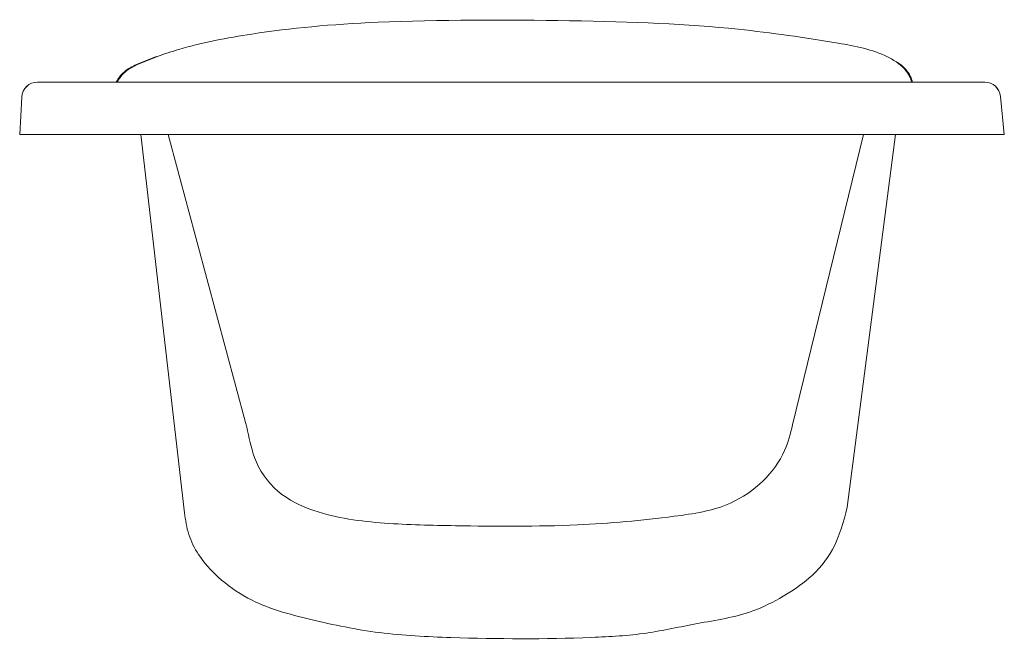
# Model space of a CAD drawing. Extents: x -0.374 to 0.374, y 0 to 0.47.
import ezdxf

# ---------------------------------------------------------------- set-up
doc = ezdxf.new("R2010")
doc.units = 0
doc.header["$LTSCALE"] = 50
doc.header["$MEASUREMENT"] = 0
doc.layers.add('BLOCKS', color=3, linetype='Continuous')

msp = doc.modelspace()

# ---------------------------------------------------------------- linework, layer by layer
at = {"layer": 'BLOCKS', "lineweight": 0}
for p, q in [((0.359, 0.42266), (-0.36014, 0.42266)), ((-0.36013, 0.42266), (0.35906, 0.42266)), ((-0.37365, 0.38281), (-0.37207, 0.41137)), ((-0.37365, 0.38281), (-0.37208, 0.41136)), ((0.37365, 0.38281), (0.37091, 0.41183)), ((0.37096, 0.41189), (0.37385, 0.38281)), ((0.37365, 0.38281), (-0.37365, 0.38281)), ((-0.37365, 0.38281), (0.37385, 0.38281)), ((-0.28172, 0.38281), (-0.24851, 0.09569)), ((-0.26081, 0.38281), (-0.20213, 0.16418)), ((0.26696, 0.38281), (0.21312, 0.16248)), ((0.29114, 0.38281), (0.25466, 0.09984))]:
    msp.add_line(p, q, dxfattribs=at)
for centre, start, end in [((-0.36014, 0.41071), 90, 176.84408), ((-0.36013, 0.41071), 90, 176.83441), ((0.359, 0.41071), 5.40096, 90), ((0.35906, 0.41071), 5.67824, 90)]:
    msp.add_arc(centre, 0.01196, start, end, dxfattribs=at)
for points, knots in [([(-0.26913, 0.44219), (-0.26377, 0.44415), (-0.24033, 0.45179), (-0.18647, 0.46193), (-0.1008, 0.47011), (0.05581, 0.47011), (0.15824, 0.46581), (0.23503, 0.45478), (0.27665, 0.44707), (0.29036, 0.43907), (0.29285, 0.43755)], [25.114696, 25.114696, 25.114696, 25.114696, 39.980071, 89.300683, 167.614673, 264.059333, 367.299205, 433.915362, 467.744528, 475.341846, 475.341846, 475.341846, 475.341846]), ([(-0.26981, 0.44219), (-0.27489, 0.44025), (-0.28325, 0.43704), (-0.29343, 0.43186), (-0.29808, 0.42657), (-0.29978, 0.42364), (-0.30031, 0.42266)], [0, 0, 0, 0, 14.206846, 23.408882, 29.351852, 32.246255, 32.246255, 32.246255, 32.246255]), ([(-0.26913, 0.44219), (-0.2742, 0.44025), (-0.28256, 0.43704), (-0.29274, 0.43186), (-0.2974, 0.42657), (-0.29909, 0.42364), (-0.29963, 0.42266)], [0, 0, 0, 0, 14.206846, 23.408882, 29.351852, 32.246255, 32.246255, 32.246255, 32.246255]), ([(0.29217, 0.43755), (0.29419, 0.43625), (0.29763, 0.43362), (0.30084, 0.42902), (0.30273, 0.42546), (0.30327, 0.42346), (0.30345, 0.42266)], [12.684035, 12.684035, 12.684035, 12.684035, 18.892295, 23.882269, 27.19131, 29.313068, 29.313068, 29.313068, 29.313068]), ([(0.29285, 0.43755), (0.29487, 0.43625), (0.29831, 0.43362), (0.30153, 0.42902), (0.30341, 0.42546), (0.30396, 0.42346), (0.30414, 0.42266)], [12.684035, 12.684035, 12.684035, 12.684035, 18.892295, 23.882269, 27.19131, 29.313068, 29.313068, 29.313068, 29.313068])]:
    msp.add_open_spline(points, degree=3, knots=knots, dxfattribs=at)
for points in [[(0.21312, 0.16248), (0.20706, 0.14289), (0.19073, 0.11995), (0.16591, 0.10301), (0.12319, 0.09297), (0.04976, 0.08649), (-0.04291, 0.08584), (-0.09666, 0.0878), (-0.15038, 0.09743), (-0.17763, 0.11205), (-0.19543, 0.13772), (-0.20129, 0.16077), (-0.20213, 0.16418)], [(-0.24851, 0.09569), (-0.24528, 0.07922), (-0.23787, 0.06402), (-0.22292, 0.04686), (-0.20039, 0.03088), (-0.15264, 0.01463), (-0.10041, 0.00465), (-0.04623, 0.00094), (0.06051, 0.00098), (0.10216, 0.00433), (0.14069, 0.0115), (0.18303, 0.02114), (0.20585, 0.03225), (0.22553, 0.0459), (0.24341, 0.06777), (0.25466, 0.09984)]]:
    msp.add_spline(points, degree=3, dxfattribs=at)

doc.saveas('drawing.dxf')
